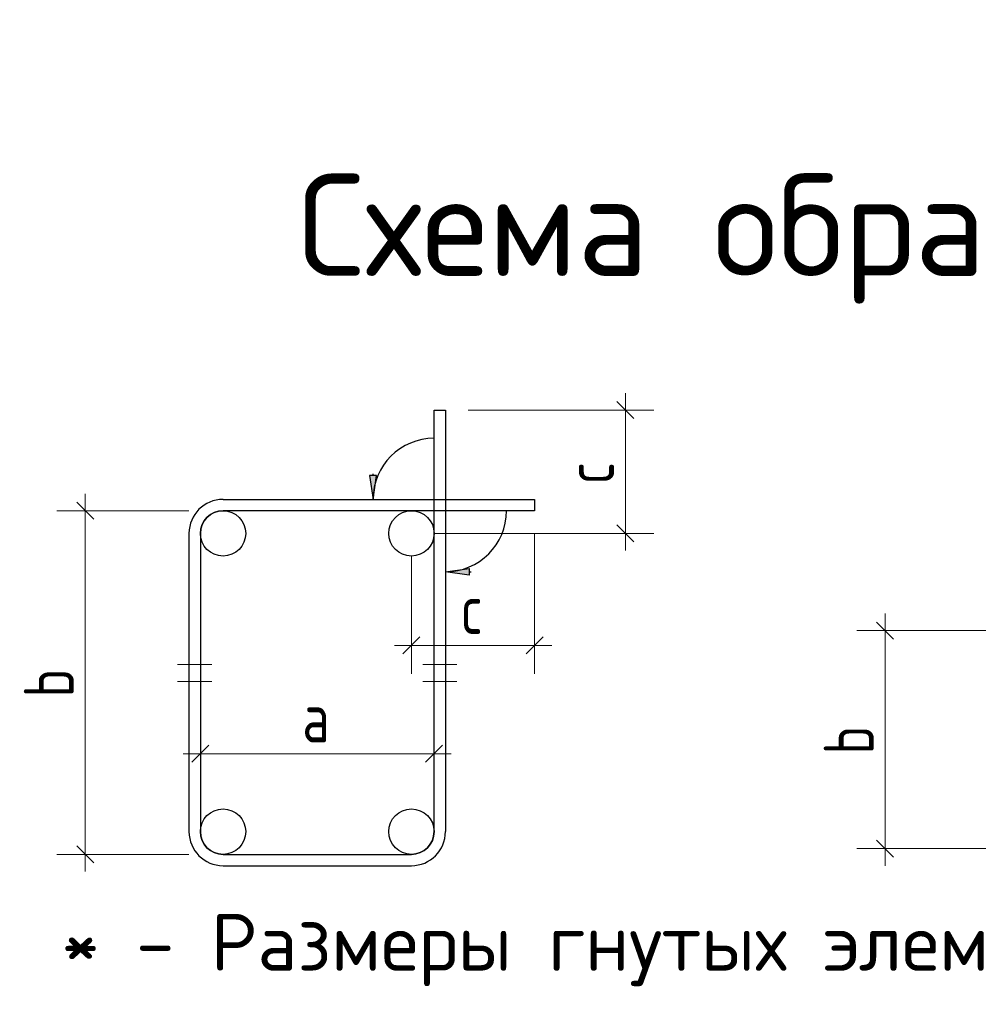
# Model space of a CAD drawing. Header units: millimetres. Extents: x 0 to 50400, y 0 to 35640.
# Tile 5 of 7: x 30358 to 35426, y 8566 to 13771. Entities that reach past the tile are written whole.
import ezdxf

# ---------------------------------------------------------------- set-up
doc = ezdxf.new("R2010")
doc.units = ezdxf.units.MM
doc.layers.add('Standard', color=7, linetype='Continuous', lineweight=25)
doc.layers.add('Размерная линия_ общее', color=7, linetype='Continuous', lineweight=13)
doc.styles.add('ISOCPEUR', font='isocpeur.ttf')

msp = doc.modelspace()

# ---------------------------------------------------------------- hatches: boundary and pattern name
at = {"layer": 'Standard', "linetype": 'Continuous', "lineweight": -3, "transparency": 33554687}
msp.add_hatch(color=7, dxfattribs=at).paths.add_polyline_path([(32207.8, 11361.4), (32225.8, 11235.4), (32243.8, 11361.4)])
msp.add_hatch(color=7, dxfattribs=at).paths.add_polyline_path([(32734.8, 10834.4), (32608.8, 10852.4), (32734.8, 10870.4)], flags=16)

# ---------------------------------------------------------------- linework, layer by layer
at = {"layer": 'Standard', "color": 251, "linetype": 'Continuous', "lineweight": -3, "true_color": 0x656565, "transparency": 33554687}
for p, q in [((32243.8, 11361.4), (32207.8, 11361.4)), ((32207.8, 11361.4), (32225.8, 11235.4)), ((32225.8, 11361.4), (32225.8, 11370.4)), ((32225.8, 11235.4), (32243.8, 11361.4)), ((32225.8, 11235.4), (32225.8, 11235.4)), ((32225.8, 11235.4), (32225.8, 11235.4)), ((32225.8, 11235.4), (32225.8, 11235.4)), ((32608.8, 10852.4), (32734.8, 10870.4)), ((32608.8, 10852.4), (32608.8, 10852.4)), ((32608.8, 10852.4), (32608.8, 10852.4)), ((32608.8, 10852.4), (32608.8, 10852.4)), ((32734.8, 10834.4), (32608.8, 10852.4)), ((32734.8, 10870.4), (32734.8, 10834.4)), ((32734.8, 10852.4), (32743.8, 10852.4))]:
    msp.add_line(p, q, dxfattribs=at)
at = {"layer": 'Standard', "color": 7, "linetype": 'Continuous', "lineweight": 13, "transparency": 33554687}
for p, q in [((30704.3, 11175.4), (30704.3, 11265.4)), ((30704.3, 11175.4), (30554.3, 11175.4)), ((30704.3, 11175.4), (30854.3, 11175.4)), ((30704.3, 11175.4), (31252.8, 11175.4)), ((30704.3, 11175.4), (30704.3, 9358.6)), ((34933.5, 10541.8), (34933.5, 10631.8)), ((34933.5, 10541.8), (34783.5, 10541.8)), ((34933.5, 10541.8), (35083.5, 10541.8)), ((34933.5, 10541.8), (35542, 10541.8)), ((34933.5, 10541.8), (34933.5, 9388.6)), ((31192.8, 10362.4), (31372.8, 10362.4)), ((32668.8, 10362.4), (32488.8, 10362.4)), ((31372.8, 10272.4), (31192.8, 10272.4)), ((32488.8, 10272.4), (32668.8, 10272.4)), ((31312.8, 9890.1), (31312.8, 10040.1)), ((32548.8, 9890.1), (32548.8, 10040.1)), ((31312.8, 9890.1), (31222.8, 9890.1)), ((31312.8, 9890.1), (31312.8, 9740.1)), ((31312.8, 9890.1), (31312.8, 9890.1)), ((32548.8, 9890.1), (32548.8, 9740.1)), ((32548.8, 9890.1), (32548.8, 9890.1)), ((32548.8, 9890.1), (32638.8, 9890.1)), ((34933.5, 9388.6), (34783.5, 9388.6)), ((34933.5, 9388.6), (35083.5, 9388.6)), ((34933.5, 9388.6), (35542, 9388.6)), ((34933.5, 9388.6), (34933.5, 9298.6)), ((30704.3, 9358.6), (30554.3, 9358.6)), ((30704.3, 9358.6), (30854.3, 9358.6)), ((30704.3, 9358.6), (31252.8, 9358.6)), ((30704.3, 9358.6), (30704.3, 9268.6))]:
    msp.add_line(p, q, dxfattribs=at)
at = {"layer": 'Standard', "color": 7, "linetype": 'Continuous', "lineweight": 25, "transparency": 33554687}
for p, q in [((30659.3, 11220.4), (30749.3, 11130.4)), ((31252.8, 11055.4), (31252.8, 9478.6)), ((31312.8, 11055.4), (31312.8, 9478.6)), ((34888.5, 10586.8), (34978.5, 10496.8)), ((31267.8, 9845.1), (31357.8, 9935.1)), ((32503.8, 9845.1), (32593.8, 9935.1)), ((34888.5, 9433.6), (34978.5, 9343.6)), ((30659.3, 9403.6), (30749.3, 9313.6)), ((31432.8, 9358.6), (32428.8, 9358.6)), ((31432.8, 9298.6), (32428.8, 9298.6))]:
    msp.add_line(p, q, dxfattribs=at)
for points in [[(32548.8, 9478.6), (32548.8, 11707), (32608.8, 11707), (32608.8, 9478.6)], [(31432.8, 11235.4), (33080.4, 11235.4), (33080.4, 11175.4), (31432.8, 11175.4)]]:
    msp.add_lwpolyline(points, dxfattribs=at)
at = {"layer": 'Standard', "color": 7, "linetype": 'Continuous', "lineweight": 13, "transparency": 33554687}
msp.add_lwpolyline([(31312.8, 9890.1), (31570.2, 9890.1), (31570.2, 9890.1), (32548.8, 9890.1)], dxfattribs=at)
at = {"layer": 'Standard', "color": 9, "linetype": 'Continuous', "lineweight": -3, "true_color": 0xc7c7c7, "transparency": 33554687}
for centre in [(31432.8, 11055.4), (32428.8, 11055.4), (31432.8, 9478.6), (32428.8, 9478.6)]:
    msp.add_circle(centre, 120, dxfattribs=at)
at = {"layer": 'Standard', "color": 251, "linetype": 'Continuous', "lineweight": -3, "true_color": 0x656565, "transparency": 33554687}
for centre, start, end in [((32548.8, 11235.4), 90, 180), ((32608.8, 11175.4), 270, 0)]:
    msp.add_arc(centre, 323, start, end, dxfattribs=at)
at = {"layer": 'Standard', "color": 7, "linetype": 'Continuous', "lineweight": 25, "transparency": 33554687}
for centre, radius, start, end in [((31432.8, 11055.4), 180, 90, 180), ((31432.8, 11055.4), 120, 90, 180), ((31432.8, 9478.6), 180, 180, 270), ((31432.8, 9478.6), 120, 180, 270), ((32428.8, 9478.6), 120, 270, 0), ((32428.8, 9478.6), 180, 270, 0)]:
    msp.add_arc(centre, radius, start, end, dxfattribs=at)
at = {"layer": 'Размерная линия_ общее', "color": 7, "linetype": 'Continuous', "lineweight": 13, "transparency": 33554687}
for p, q in [((33560.4, 11707), (33560.4, 11797)), ((33560.4, 11707), (32728.8, 11707)), ((33560.4, 11707), (33410.4, 11707)), ((33560.4, 11707), (33710.4, 11707)), ((33560.4, 11055.4), (33560.4, 11707)), ((33080.4, 10463.2), (33080.4, 11055.4)), ((33560.4, 11055.4), (33410.4, 11055.4)), ((33560.4, 11055.4), (33710.4, 11055.4)), ((33560.4, 11055.4), (33560.4, 10965.4)), ((32428.8, 10463.2), (32428.8, 10935.4)), ((32428.8, 10463.2), (32428.8, 10613.2)), ((33080.4, 10463.2), (33080.4, 10613.2)), ((32428.8, 10463.2), (32338.8, 10463.2)), ((32428.8, 10463.2), (32428.8, 10313.2)), ((32428.8, 10463.2), (33080.4, 10463.2)), ((33080.4, 10463.2), (33080.4, 10313.2)), ((33080.4, 10463.2), (33170.4, 10463.2))]:
    msp.add_line(p, q, dxfattribs=at)
at = {"layer": 'Размерная линия_ общее', "color": 7, "linetype": 'Continuous', "lineweight": 25, "transparency": 33554687}
for p, q in [((33605.4, 11662), (33515.4, 11752)), ((33605.4, 11010.4), (33515.4, 11100.4)), ((32383.8, 10418.2), (32473.8, 10508.2)), ((33035.4, 10418.2), (33125.4, 10508.2))]:
    msp.add_line(p, q, dxfattribs=at)
at = {"layer": 'Размерная линия_ общее', "color": 7, "linetype": 'Continuous', "lineweight": 13, "transparency": 33554687}
msp.add_lwpolyline([(33560.4, 11055.4), (32884.8, 11055.4), (32884.8, 11055.4), (32548.8, 11055.4)], dxfattribs=at)

# ---------------------------------------------------------------- texts
at = {"layer": 'Standard', "color": 7, "linetype": 'Continuous', "lineweight": 50, "transparency": 33554687, "insert": (31827.6, 12270), "char_height": 540, "width": 14650.475, "attachment_point": 7, "style": 'ISOCPEUR'}
msp.add_mtext('\\W0.99;Схема образмеривания деталей по типам', dxfattribs=at)
at = {"layer": 'Standard', "color": 7, "linetype": 'Continuous', "lineweight": 25, "transparency": 33554687, "char_height": 264, "width": 287.235, "attachment_point": 7, "rotation": 90, "style": 'ISOCPEUR'}
for insert in [(30644.3, 10187.8), (34873.5, 9886)]:
    msp.add_mtext('\\W0.78;b', dxfattribs=dict(at, insert=insert))
at = {"layer": 'Standard', "color": 7, "linetype": 'Continuous', "lineweight": 25, "transparency": 33554687, "attachment_point": 7, "style": 'ISOCPEUR'}
for s, insert, char_height, width in [('\\W0.78;a', (31851.6, 9950.1), 264, 287.246), ('\\W1.00;* - Размеры гнутых элементов даны по внутренним граням стержней. ', (30577.5, 8661.5), 300, 13987.127)]:
    msp.add_mtext(s, dxfattribs=dict(at, insert=insert, char_height=char_height, width=width))
at = {"layer": 'Размерная линия_ общее', "color": 7, "linetype": 'Continuous', "lineweight": 25, "transparency": 33554687, "insert": (33500.4, 11315.2), "char_height": 264, "width": 257.485, "attachment_point": 7, "rotation": 90, "style": 'ISOCPEUR'}
msp.add_mtext('\\W0.75;c', dxfattribs=at)
at = {"layer": 'Размерная линия_ общее', "color": 7, "linetype": 'Continuous', "lineweight": 25, "transparency": 33554687, "insert": (32688.6, 10523.2), "char_height": 264, "width": 257.485, "attachment_point": 7, "style": 'ISOCPEUR'}
msp.add_mtext('\\W0.75;c', dxfattribs=at)

doc.saveas('drawing.dxf')
